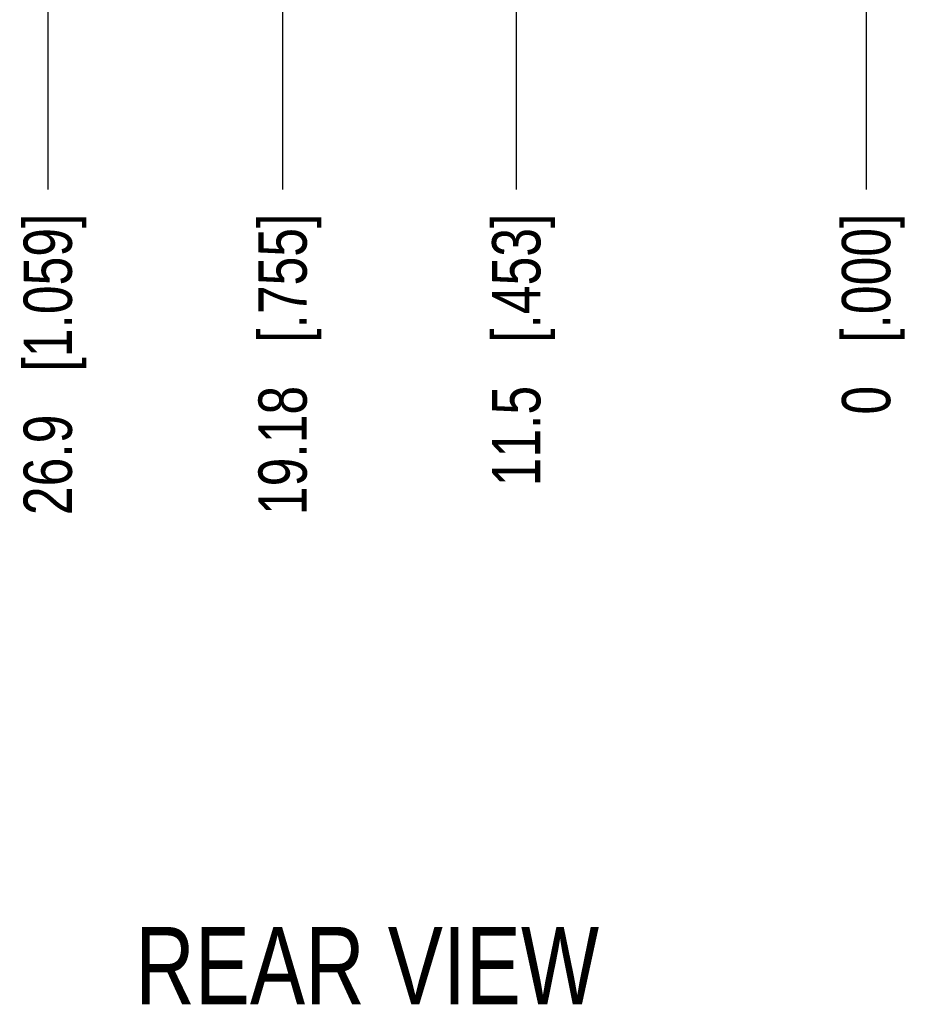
# Model space of a CAD drawing. Header units: inches. Extents: x 0 to 34, y 0 to 22.
# Tile 41 of 51: x 28.6 to 30.8, y 3.4 to 6. Entities that reach past the tile are written whole.
import ezdxf

# ---------------------------------------------------------------- set-up
doc = ezdxf.new("R2010")
doc.units = ezdxf.units.IN
doc.header["$LTSCALE"] = 1.87
doc.header["$MEASUREMENT"] = 0
doc.layers.get('0').update_dxf_attribs({"linetype": 'CONTINUOUS'})
doc.layers.add('DETAIL', color=7, linetype='CONTINUOUS')
doc.layers.add('DIMENSIONS', color=7, linetype='CONTINUOUS')
doc.styles.get("Standard").update_dxf_attribs({"font": 'txt', "width": 0.8})
doc.dimstyles.new('DIMSTYLE_2', dxfattribs={"dimtxt": 0.125, "dimasz": 0.18, "dimexe": 0.125, "dimexo": 0.0625, "dimgap": 0.03125, "dimtad": 0, "dimtih": 1, "dimtoh": 1, "dimlfac": 0.5, "dimdsep": 46, "dimtxsty": 'STANDARD', "dimblk": '_FILLED', "dimblk1": '_FILLED', "dimblk2": '_FILLED', "dimcen": 0.09, "dimadec": 0, "dimazin": 0, "dimtp": 0.001, "dimtm": 0.001, "dimtfac": 1, "dimtofl": 0, "dimtmove": 0, "dimatfit": 3, "dimldrblk": '_FILLED', "dimfxl": 1, "dimtolj": 1, "dimarcsym": 0})
doc.dimstyles.new('DIMSTYLE_3', dxfattribs={"dimtxt": 0.125, "dimasz": 0.18, "dimexe": 0.125, "dimexo": 0.0625, "dimgap": 0.03125, "dimtad": 0, "dimtih": 1, "dimtoh": 1, "dimlfac": 0.5, "dimdsep": 46, "dimtxsty": 'STANDARD', "dimblk": '_FILLED', "dimblk1": '_FILLED', "dimblk2": '_FILLED', "dimcen": 0.09, "dimadec": 0, "dimazin": 0, "dimtfac": 1, "dimtofl": 0, "dimtmove": 0, "dimatfit": 3, "dimldrblk": '_FILLED', "dimfxl": 1, "dimtolj": 1, "dimarcsym": 0})

# ---------------------------------------------------------------- blocks, each defined once
blk = doc.blocks.new('*D40')
at = {"layer": 'DIMENSIONS', "color": 2, "linetype": 'CONTINUOUS'}
blk.add_line((29.8414, 6.7477), (29.8414, 5.5219), dxfattribs=at)
at = {"layer": 'DIMENSIONS', "color": 2, "linetype": 'CONTINUOUS', "insert": (29.7789, 5.4594), "char_height": 0.125, "width": 1.125, "attachment_point": 3, "rotation": 90, "line_spacing_factor": 0.9}
blk.add_mtext('11.5{\\Ftxt.shx;\\W1.000000;\\H0.125000; }[.453]', dxfattribs=at)
blk = doc.blocks.new('_FILLED')
at = {"color": 0, "linetype": 'BYBLOCK'}
blk.add_solid([(0, 0), (-1, 0.174), (-1, -0.174)], dxfattribs=at)
blk = doc.blocks.new('*D41')
at = {"layer": 'DIMENSIONS', "color": 2, "linetype": 'CONTINUOUS'}
blk.add_line((30.7469, 6.2257), (30.7469, 5.5219), dxfattribs=at)
at = {"layer": 'DIMENSIONS', "color": 2, "linetype": 'CONTINUOUS', "insert": (30.6844, 5.4594), "char_height": 0.125, "width": 0.825, "attachment_point": 3, "rotation": 90, "line_spacing_factor": 0.9}
blk.add_mtext('0{\\Ftxt.shx;\\W1.000000;\\H0.125000; }[.000]', dxfattribs=at)
blk = doc.blocks.new('*D42')
at = {"layer": 'DIMENSIONS', "color": 2, "linetype": 'CONTINUOUS'}
blk.add_line((28.6288, 6.7477), (28.6288, 5.5219), dxfattribs=at)
at = {"layer": 'DIMENSIONS', "color": 2, "linetype": 'CONTINUOUS', "insert": (28.5663, 5.4594), "char_height": 0.125, "width": 1.225, "attachment_point": 3, "rotation": 90, "line_spacing_factor": 0.9}
blk.add_mtext('26.9{\\Ftxt.shx;\\W1.000000;\\H0.125000; }[1.059]', dxfattribs=at)
blk = doc.blocks.new('*D43')
at = {"layer": 'DIMENSIONS', "color": 2, "linetype": 'CONTINUOUS'}
blk.add_line((29.2367, 6.7792), (29.2367, 5.5219), dxfattribs=at)
at = {"layer": 'DIMENSIONS', "color": 2, "linetype": 'CONTINUOUS', "insert": (29.1742, 5.4594), "char_height": 0.125, "width": 1.225, "attachment_point": 3, "rotation": 90, "line_spacing_factor": 0.9}
blk.add_mtext('19.18{\\Ftxt.shx;\\W1.000000;\\H0.125000; }[.755]', dxfattribs=at)

msp = doc.modelspace()

# ---------------------------------------------------------------- texts
at = {"layer": 'DETAIL', "color": 2, "linetype": 'CONTINUOUS', "insert": (28.855, 3.612), "char_height": 0.2, "width": 1.44, "attachment_point": 1, "line_spacing_factor": 0.9}
msp.add_mtext('REAR VIEW', dxfattribs=at)

# ---------------------------------------------------------------- dimensions: what is measured, and where the dimension line sits
at = {"layer": 'DIMENSIONS', "color": 2, "linetype": 'CONTINUOUS'}
for feature_location, offset, origin, dimstyle, picture, middle in [((29.2367, 6.7792), (0, -1.2573), (30.7469, 6.8417), 'DIMSTYLE_2', '*D43', (29.2367, 4.8469)), ((28.6288, 6.7477), (0, -1.2258), (30.7469, 6.8102), 'DIMSTYLE_2', '*D42', (28.6288, 4.8469)), ((29.8414, 6.7477), (0, -1.2258), (30.7469, 6.2882), 'DIMSTYLE_2', '*D40', (29.8414, 4.8969)), ((30.7468884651, 6.2256620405), (0, -0.7037401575), (30.7468884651, 6.2881620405), 'DIMSTYLE_3', '*D41', (30.7468884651, 5.046921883))]:
    dim = msp.add_ordinate_dim(feature_location=feature_location, offset=offset, dtype=1, origin=origin, dimstyle=dimstyle, dxfattribs=at)
    dim.commit()
    dim.dimension.update_dxf_attribs({"geometry": picture, "text_midpoint": middle})

doc.saveas('drawing.dxf')
